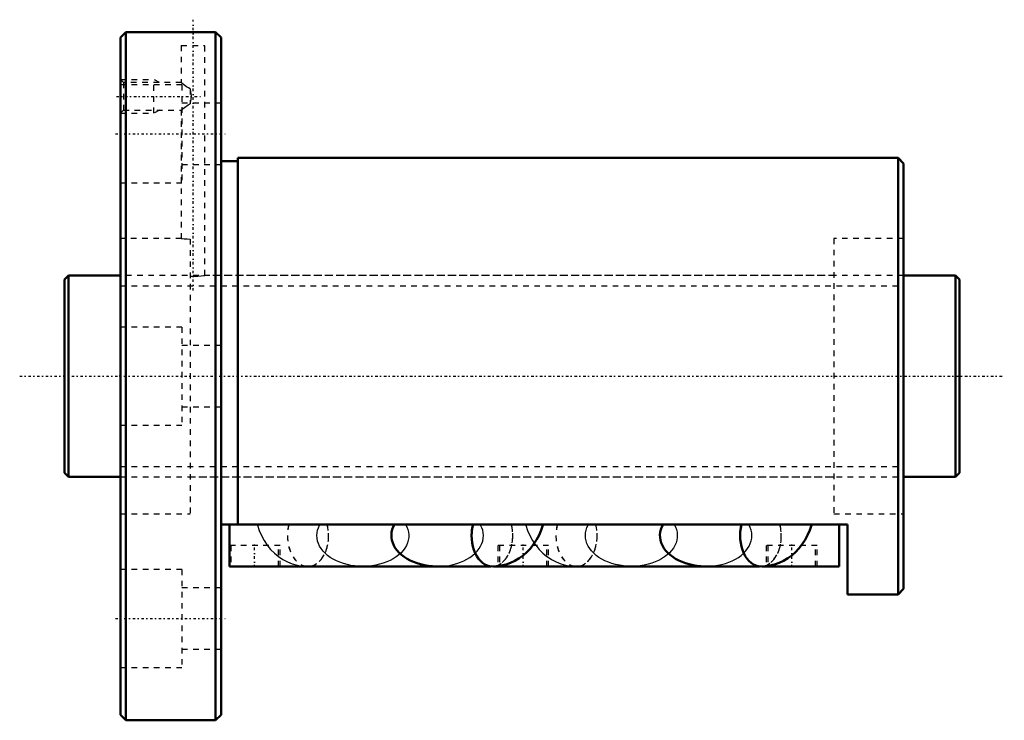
# Model space of a CAD drawing. Header units: millimetres. Extents: x -8 to 168, y -62 to 64.
import ezdxf

# ---------------------------------------------------------------- set-up
doc = ezdxf.new("R2010")
doc.units = ezdxf.units.MM
doc.linetypes.add('Center', pattern=[1.5, 0.45, -0.5, 0.05, -0.5])
doc.linetypes.add('Dashed', pattern=[2, 1, -1])
for name, color, linetype, lineweight in [('2d ConnectionPoints', 7, 'Continuous', 50), ('AM_0', 7, 'Continuous', 50), ('AM_5', 3, 'Continuous', 25), ('AM_7', 7, 'Center', 25), ('AM_9', 6, 'Dashed', 25)]:
    doc.layers.add(name, color=color, linetype=linetype, lineweight=lineweight)

# ---------------------------------------------------------------- blocks, each defined once
blk = doc.blocks.new('1_BIF3616V_5RR_Nut_0_in_BIF3616V_5RRG0_160LC0_000_4')
at = {"layer": 'AM_0'}
for p, q in [((11, 61.5), (10, 60.5)), ((10, 60.5), (10, -60.5)), ((11, 61.5), (11, -61.5)), ((20.88, 61.5), (11, 61.5)), ((27, 61.5), (25.1, 61.5)), ((28, 60.5), (27, 61.5)), ((27, 61.5), (27, -61.5)), ((28, 60.5), (28, -60.5)), ((149, 39), (31, 39)), ((31, 39), (31, -26.5)), ((149, 39), (149, -39)), ((150, 38), (149, 39)), ((31, 38.4), (28, 38.4)), ((150, 38), (150, -38)), ((140, -26.5), (28, -26.5)), ((29.5, -34), (29.5, -26.5)), ((138.5, -34), (138.5, -26.5)), ((140, -39), (140, -26.5)), ((76.24, -34), (29.5, -34)), ((124.24, -34), (76.68, -34)), ((114.66, -33.99), (124.15, -33.99)), ((138.5, -34), (124.68, -34)), ((149, -39), (150, -38)), ((140, -39), (149, -39)), ((10, -60.5), (11, -61.5)), ((11, -61.5), (27, -61.5)), ((27, -61.5), (28, -60.5))]:
    blk.add_line(p, q, dxfattribs=at)
for points in [[(25.12, 61.5), (25.07, 61.5), (24.79, 61.49), (24.31, 61.48), (23.68, 61.47), (22.98, 61.46), (22.28, 61.47), (21.66, 61.48), (21.19, 61.49), (20.92, 61.5), (20.88, 61.5)], [(59.01, -26.5), (58.78, -26.95), (58.6, -27.42), (58.49, -27.89), (58.45, -28.37), (58.46, -28.85), (58.54, -29.33), (58.68, -29.8), (58.88, -30.26), (59.14, -30.71), (59.45, -31.14), (59.82, -31.55), (60.25, -31.94), (60.72, -32.3), (61.24, -32.63), (61.79, -32.93), (62.39, -33.2), (63.02, -33.43), (63.67, -33.62), (64.35, -33.78), (65.05, -33.89), (65.76, -33.97), (66.47, -34), (66.66, -34)], [(76.46, -34.01), (77.23, -33.98), (78.08, -33.85), (78.93, -33.65), (79.74, -33.36), (80.53, -32.99), (81.28, -32.54), (82, -32.02), (82.67, -31.43), (83.29, -30.77), (83.86, -30.05), (84.38, -29.26), (84.83, -28.42), (85.21, -27.54), (85.53, -26.61), (85.56, -26.5)], [(107, -26.5), (106.77, -26.95), (106.6, -27.42), (106.49, -27.89), (106.45, -28.37), (106.46, -28.85), (106.54, -29.33), (106.68, -29.8), (106.88, -30.26), (107.14, -30.71), (107.46, -31.14), (107.83, -31.55), (108.26, -31.94), (108.73, -32.3), (109.25, -32.63), (109.81, -32.93), (110.4, -33.19), (111.03, -33.42), (111.69, -33.62), (112.37, -33.77), (113.07, -33.89), (113.77, -33.96), (114.49, -33.99), (114.66, -33.99)], [(124.46, -34.01), (125.23, -33.98), (126.08, -33.85), (126.93, -33.65), (127.74, -33.36), (128.53, -32.99), (129.28, -32.54), (130, -32.02), (130.67, -31.43), (131.29, -30.77), (131.86, -30.05), (132.38, -29.26), (132.83, -28.42), (133.21, -27.54), (133.53, -26.61), (133.56, -26.5)], [(43.2, -34), (43.27, -34.01), (43.54, -34.01)], [(91.2, -34), (91.27, -34.01), (91.54, -34.01)]]:
    blk.add_lwpolyline(points, dxfattribs=at)
for centre, major_axis, start_param, end_param in [((76.46, -28.51), (0, 5.5), 1.196675, 3.141463), ((76.46, -28.5), (0, -5.5), 4.34022, 4.713298), ((124.46, -28.51), (0, 5.5), 1.196675, 3.141464), ((124.46, -28.49), (0, -5.5), 4.342172, 4.714207), ((43.54, -28.51), (0, -5.5), 6.222874, 6.343497), ((91.54, -28.51), (0, -5.5), 6.222874, 6.343497)]:
    blk.add_ellipse(centre, major_axis=major_axis, ratio=0.669131, start_param=start_param, end_param=end_param, dxfattribs=at)
at = {"layer": 'AM_5', "linetype": 'Dashed'}
for p, q in [((10, 53), (16, 53)), ((16, 47), (16, 53)), ((17, 52.46), (16, 53)), ((17, 47.54), (16, 47)), ((10, 47), (16, 47))]:
    blk.add_line(p, q, dxfattribs=at)
at = {"layer": 'AM_7'}
for p, q in [((23, 15.3), (23, 63.7)), ((9.3, 50), (24.62, 50)), ((9.1, 43.3), (28.9, 43.3)), ((34, -34.19), (34, -30.06)), ((82, -34.19), (82, -30.06)), ((130, -34.19), (130, -30.06)), ((9.1, -43.3), (28.9, -43.3))]:
    blk.add_line(p, q, dxfattribs=at)
at = {"layer": 'AM_9'}
for p, q in [((20.88, 61.5), (20.88, 61.39)), ((25.12, 61.39), (20.88, 61.39)), ((25.12, 61.39), (25.12, 61.5)), ((20.88, 59.09), (25.12, 59.09)), ((20.88, 59.09), (20.88, 52.44)), ((25.12, 18), (25.12, 59.09)), ((10.54, 52.46), (10, 53)), ((21, 52.05), (10, 52.05)), ((20.89, 52.46), (10.54, 52.46)), ((10.54, 52.46), (10.54, 47.54)), ((21, 52.05), (21, 34.55)), ((22.5, 51.33), (22.5, 48.67)), ((10, 47), (10.54, 47.54)), ((10.54, 47.54), (20.89, 47.54)), ((20.88, 47.56), (20.88, 24.6)), ((28, 48.8), (21, 48.8)), ((21, 37.8), (28, 37.8)), ((10, 34.55), (21, 34.55)), ((20.89, 24.6), (10, 24.6)), ((22.45, 24.51), (22.45, -24.6)), ((137.55, 24.6), (137.55, -24.6)), ((150, 24.6), (137.55, 24.6)), ((137.55, 18), (25.1, 18)), ((21, 8.75), (10, 8.75)), ((21, 8.75), (21, -8.75)), ((28, 5.5), (21, 5.5)), ((21, -5.5), (28, -5.5)), ((10, -8.75), (21, -8.75)), ((22.45, -18), (137.55, -18)), ((10, -24.6), (22.45, -24.6)), ((137.55, -24.6), (150, -24.6)), ((38.55, -30.25), (29.5, -30.25)), ((29.75, -30.25), (29.75, -34)), ((38.25, -34), (38.25, -30.25)), ((38.55, -34), (38.55, -30.25)), ((86.55, -30.25), (77.45, -30.25)), ((77.45, -30.25), (77.45, -34)), ((77.75, -30.25), (77.75, -34)), ((86.25, -34), (86.25, -30.25)), ((86.55, -34), (86.55, -30.25)), ((134.55, -30.25), (125.45, -30.25)), ((125.45, -30.25), (125.45, -34)), ((125.75, -30.25), (125.75, -34)), ((134.25, -34), (134.25, -30.25)), ((134.55, -34), (134.55, -30.25)), ((21, -34.55), (10, -34.55)), ((21, -34.55), (21, -52.05)), ((76.68, -34), (76.24, -34)), ((91.54, -33.99), (101.34, -33.99)), ((124.15, -33.99), (124.46, -33.99)), ((124.68, -34), (124.24, -34)), ((28, -37.8), (21, -37.8)), ((21, -48.8), (28, -48.8)), ((10, -52.05), (21, -52.05))]:
    blk.add_line(p, q, dxfattribs=at)
for points in [[(22.5, 51.33), (22.15, 51.5), (21.83, 51.7), (21.31, 52.09), (21.01, 52.34), (20.88, 52.45), (20.88, 52.46)], [(22.5, 48.67), (22.66, 49.39), (22.7, 50.16), (22.5, 51.33)], [(20.88, 47.54), (20.91, 47.57), (21.07, 47.71), (21.44, 48.01), (22.09, 48.47), (22.5, 48.67)], [(20.88, 24.6), (20.88, 24.6), (21.02, 24.59), (21.39, 24.56), (21.94, 24.53), (22.45, 24.51)], [(22.45, 17.88), (23.16, 17.87), (23.84, 17.89), (24.44, 17.93), (24.88, 17.97), (25.1, 18), (25.12, 18)], [(34.44, -26.5), (34.48, -26.63), (34.8, -27.58), (35.21, -28.5), (35.69, -29.37), (36.24, -30.19), (36.86, -30.95), (37.54, -31.63), (38.25, -32.21)], [(53.34, -34), (52.62, -33.98), (51.91, -33.92), (51.21, -33.81), (50.53, -33.67), (49.86, -33.48), (49.23, -33.26), (48.62, -33.01), (48.05, -32.71), (47.52, -32.39), (47.04, -32.04), (46.6, -31.65), (46.22, -31.25), (45.89, -30.82), (45.61, -30.38), (45.4, -29.92), (45.24, -29.46), (45.15, -28.98), (45.12, -28.5), (45.15, -28.02), (45.24, -27.54), (45.4, -27.08), (45.61, -26.62), (45.68, -26.5)], [(60.99, -26.5), (61.22, -26.95), (61.4, -27.42), (61.51, -27.89), (61.55, -28.37), (61.54, -28.85), (61.46, -29.33), (61.32, -29.8), (61.12, -30.26), (60.86, -30.71), (60.55, -31.14), (60.18, -31.55), (59.75, -31.94), (59.28, -32.3), (58.76, -32.63), (58.21, -32.93), (57.61, -33.2), (56.98, -33.43), (56.33, -33.62), (55.65, -33.78), (54.95, -33.89), (54.24, -33.97), (53.53, -34), (53.34, -34)], [(66.66, -34), (67.38, -33.98), (68.09, -33.92), (68.79, -33.81), (69.47, -33.67), (70.14, -33.48), (70.77, -33.26), (71.38, -33.01), (71.95, -32.71), (72.48, -32.39), (72.96, -32.04), (73.4, -31.65), (73.78, -31.25), (74.11, -30.82), (74.39, -30.38), (74.6, -29.92), (74.76, -29.46), (74.85, -28.98), (74.88, -28.5), (74.85, -28.02), (74.76, -27.54), (74.6, -27.08), (74.39, -26.62), (74.32, -26.5)], [(82.44, -26.5), (82.48, -26.63), (82.8, -27.58), (83.21, -28.5), (83.69, -29.37), (83.99, -29.84)], [(101.34, -33.99), (100.62, -33.97), (99.91, -33.91), (99.21, -33.8), (98.53, -33.66), (97.86, -33.47), (97.23, -33.25), (96.62, -33), (96.05, -32.7), (95.52, -32.38), (95.04, -32.03), (94.6, -31.64), (94.22, -31.24), (93.89, -30.81), (93.61, -30.37), (93.4, -29.91), (93.24, -29.45), (93.15, -28.97), (93.12, -28.49), (93.15, -28.01), (93.24, -27.53), (93.4, -27.07), (93.61, -26.61), (93.67, -26.5)], [(109, -26.5), (109.23, -26.95), (109.4, -27.42), (109.51, -27.89), (109.55, -28.37), (109.54, -28.85), (109.46, -29.33), (109.32, -29.8), (109.12, -30.26), (108.86, -30.71), (108.54, -31.14), (108.17, -31.55), (107.74, -31.94), (107.27, -32.3), (106.75, -32.63), (106.19, -32.93), (105.6, -33.19), (104.97, -33.42), (104.31, -33.62), (103.63, -33.77), (102.93, -33.89), (102.23, -33.96), (101.51, -33.99), (101.34, -33.99)], [(114.66, -33.99), (115.38, -33.97), (116.09, -33.91), (116.79, -33.8), (117.47, -33.66), (118.14, -33.47), (118.77, -33.25), (119.38, -33), (119.95, -32.7), (120.48, -32.38), (120.96, -32.03), (121.4, -31.64), (121.78, -31.24), (122.11, -30.81), (122.39, -30.37), (122.6, -29.91), (122.76, -29.45), (122.85, -28.97), (122.88, -28.49), (122.85, -28.01), (122.76, -27.53), (122.6, -27.07), (122.39, -26.61), (122.33, -26.5)], [(83.99, -29.84), (84.24, -30.19), (84.86, -30.95), (85.54, -31.63), (86.25, -32.21)], [(38.25, -32.21), (38.28, -32.24), (39.06, -32.76), (39.87, -33.19), (40.71, -33.53), (41.57, -33.78), (42.45, -33.94), (43.2, -34)], [(86.25, -32.21), (86.28, -32.24), (87.06, -32.76), (87.87, -33.19), (88.71, -33.53), (89.57, -33.78), (90.45, -33.94), (91.2, -34)]]:
    blk.add_lwpolyline(points, dxfattribs=at)
for centre, major_axis, start_param, end_param in [((43.54, -28.5), (0, -5.5), 4.34022, 8.22615), ((43.54, -28.51), (0, -5.5), 4.338268, 6.222874), ((43.54, -28.51), (0, -5.5), 0.060311, 1.944917), ((76.46, -28.5), (0, -5.5), 4.713298, 8.22615), ((76.46, -28.51), (0, 5.5), 3.141463, 5.08651), ((91.54, -28.49), (0, -5.5), 4.342172, 8.224199), ((91.54, -28.51), (0, -5.5), 4.338268, 6.222874), ((91.54, -28.51), (0, -5.5), 0.060311, 1.944917), ((124.46, -28.49), (0, -5.5), 4.714207, 8.224199), ((124.46, -28.51), (0, 5.5), 3.141464, 5.08651)]:
    blk.add_ellipse(centre, major_axis=major_axis, ratio=0.669131, start_param=start_param, end_param=end_param, dxfattribs=at)
blk = doc.blocks.new('2_BIF3616V_5RR000_Shaft_0_in_BIF3616V_5RRG0_160LC0_000_4')
at = {"layer": 'AM_0'}
for p, q in [((0.7, 18), (0, 17.3)), ((10, 18), (0.7, 18)), ((0.7, 18), (0.7, -18)), ((159.3, 18), (150, 18)), ((159.3, 18), (159.3, -18)), ((160, 17.3), (159.3, 18)), ((0, 17.3), (0, -17.3)), ((160, 17.3), (160, -17.3)), ((0, -17.3), (0.7, -18)), ((159.3, -18), (160, -17.3)), ((0.7, -18), (10, -18)), ((150, -18), (159.3, -18))]:
    blk.add_line(p, q, dxfattribs=at)
at = {"layer": 'AM_5', "linetype": 'Dashed'}
for p, q in [((10, 16.1595), (150, 16.1595)), ((10, -16.1595), (150, -16.1595))]:
    blk.add_line(p, q, dxfattribs=at)
at = {"layer": 'AM_7'}
blk.add_line((-8, 0), (168, 0), dxfattribs=at)
at = {"layer": 'AM_9'}
for p, q in [((150, 18), (10, 18)), ((10, -18), (150, -18))]:
    blk.add_line(p, q, dxfattribs=at)

msp = doc.modelspace()

# ---------------------------------------------------------------- linework, layer by layer
at = {"layer": '2d ConnectionPoints'}
for p in [(0, 0), (10, 0)]:
    msp.add_point(p, dxfattribs=at)

# ---------------------------------------------------------------- block references
for name in ['1_BIF3616V_5RR_Nut_0_in_BIF3616V_5RRG0_160LC0_000_4', '2_BIF3616V_5RR000_Shaft_0_in_BIF3616V_5RRG0_160LC0_000_4']:
    msp.add_blockref(name, (0, 0))

doc.saveas('drawing.dxf')
